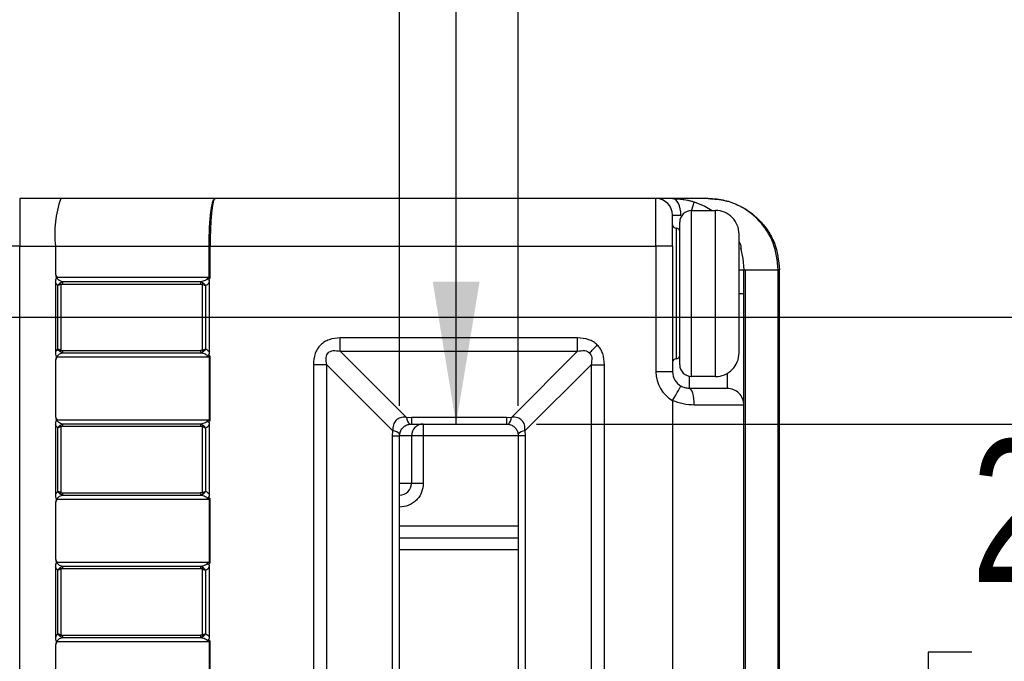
# Model space of a CAD drawing. Header units: millimetres. Extents: x 0 to 559, y 0 to 432.
# Tile 5 of 16: x 241 to 283, y 251 to 278. Entities that reach past the tile are written whole.
import ezdxf

# ---------------------------------------------------------------- set-up
doc = ezdxf.new("R2010")
doc.units = ezdxf.units.MM
doc.layers.add('DIMENSIONS', color=140, linetype='Continuous', lineweight=25)
doc.layers.add('TEXT', color=140, linetype='Continuous', lineweight=25)
doc.styles.add('SLDTEXTSTYLE0', font='TXT', dxfattribs={"width": 0.75})
doc.dimstyles.new('SLDDIMSTYLE1', dxfattribs={"dimtxt": 6, "dimasz": 6, "dimexe": 0, "dimexo": 0.0625, "dimgap": 1.5, "dimtad": 0, "dimtih": 1, "dimtoh": 1, "dimdec": 1, "dimrnd": 1e-09, "dimzin": 4, "dimdsep": 46, "dimtxsty": 'SLDTEXTSTYLE0', "dimsah": 1, "dimcen": 0.09, "dimadec": 0, "dimazin": 1, "dimtfac": 1, "dimtdec": 1, "dimtmove": 0, "dimatfit": 0, "dimfxl": 0, "dimfrac": 2, "dimtolj": 1, "dimtzin": 12, "dimarcsym": 0})
doc.dimstyles.new('SLDDIMSTYLE4', dxfattribs={"dimtxt": 0.18, "dimasz": 6, "dimexe": 0, "dimexo": 0.0625, "dimgap": 0, "dimtad": 0, "dimtih": 1, "dimtoh": 1, "dimdec": 0, "dimrnd": 1e-09, "dimzin": 0, "dimdsep": 46, "dimtxsty": 'Standard', "dimsah": 1, "dimcen": 0.09, "dimadec": 0, "dimazin": 0, "dimtfac": 6, "dimtdec": 0, "dimtofl": 0, "dimtmove": 0, "dimatfit": 3, "dimfxl": 0, "dimfrac": 2, "dimtolj": 1, "dimtzin": 0, "dimarcsym": 0})

# ---------------------------------------------------------------- blocks, each defined once
blk = doc.blocks.new('_D_2')
at = {"layer": 'DIMENSIONS'}
for p, q in [((289.134, 261.427), (289.134, 272.966)), ((263.049, 261.427), (292.309, 261.427)), ((281.376, 251.81), (279.548, 251.81)), ((279.548, 251.81), (279.548, 242.285)), ((296.892, 251.81), (298.721, 251.81)), ((298.721, 251.81), (298.721, 242.285)), ((279.548, 242.285), (281.376, 242.285)), ((298.721, 242.285), (296.892, 242.285)), ((263.049, 240.427), (292.309, 240.427)), ((289.134, 240.427), (289.134, 228.889))]:
    blk.add_line(p, q, dxfattribs=at)
for points in [[(289.134, 261.427), (290.057, 267.427), (288.211, 267.427)], [(289.134, 240.427), (288.211, 234.427), (290.057, 234.427)]]:
    blk.add_solid(points, dxfattribs=at)
at = {"layer": 'DIMENSIONS', "char_height": 6, "attachment_point": 1, "style": 'SLDTEXTSTYLE0'}
for s, insert in [('21.0', (281.376, 260.764)), ('0.83', (281.376, 250.02))]:
    blk.add_mtext(s, dxfattribs=dict(at, insert=insert))
blk = doc.blocks.new('_D_3')
at = {"layer": 'DIMENSIONS'}
for p, q in [((312.297, 265.927), (312.297, 277.466)), ((235.289, 265.927), (315.472, 265.927)), ((304.539, 251.81), (302.711, 251.81)), ((302.711, 251.81), (302.711, 242.285)), ((320.056, 251.81), (321.884, 251.81)), ((321.884, 251.81), (321.884, 242.285)), ((302.711, 242.285), (304.539, 242.285)), ((321.884, 242.285), (320.056, 242.285)), ((234.289, 235.927), (315.472, 235.927)), ((312.297, 235.927), (312.297, 224.389))]:
    blk.add_line(p, q, dxfattribs=at)
for points in [[(312.297, 265.927), (313.22, 271.927), (311.374, 271.927)], [(312.297, 235.927), (311.374, 229.927), (313.22, 229.927)]]:
    blk.add_solid(points, dxfattribs=at)
at = {"layer": 'DIMENSIONS', "char_height": 6, "attachment_point": 1, "style": 'SLDTEXTSTYLE0'}
for s, insert in [('30.0', (304.539, 260.764)), ('1.18', (304.539, 250.02))]:
    blk.add_mtext(s, dxfattribs=dict(at, insert=insert))
blk = doc.blocks.new('_D_4')
at = {"layer": 'DIMENSIONS'}
for p, q in [((257.279, 262.197), (257.279, 290.782)), ((262.279, 262.197), (262.279, 290.782)), ((280.134, 288.49), (278.306, 288.49)), ((278.306, 288.49), (278.306, 278.965)), ((295.651, 288.49), (297.479, 288.49)), ((297.479, 288.49), (297.479, 278.965)), ((257.279, 287.607), (245.741, 287.607)), ((262.279, 287.607), (275.261, 287.607)), ((278.306, 278.965), (280.134, 278.965)), ((297.479, 278.965), (295.651, 278.965))]:
    blk.add_line(p, q, dxfattribs=at)
for points in [[(257.279, 287.607), (251.279, 288.53), (251.279, 286.684)], [(262.279, 287.607), (268.279, 286.684), (268.279, 288.53)]]:
    blk.add_solid(points, dxfattribs=at)
at = {"layer": 'DIMENSIONS', "char_height": 6, "attachment_point": 1, "style": 'SLDTEXTSTYLE0'}
for s, insert in [('5.0', (282.351, 297.443)), ('0.20', (280.134, 286.699))]:
    blk.add_mtext(s, dxfattribs=dict(at, insert=insert))

msp = doc.modelspace()

# ---------------------------------------------------------------- linework, layer by layer
for p, q in [((241.279, 270.927), (241.279, 268.927)), ((243.01, 270.927), (241.279, 270.927)), ((249.507, 270.927), (243.01, 270.927)), ((268.079, 270.927), (249.507, 270.927)), ((268.079, 268.927), (268.079, 270.927)), ((268.779, 270.927), (268.079, 270.927)), ((270.279, 270.927), (268.779, 270.927)), ((269.579, 270.427), (270.579, 270.427)), ((269.579, 263.427), (269.579, 270.427)), ((270.579, 263.427), (270.579, 270.427)), ((268.779, 268.927), (268.779, 270.227)), ((268.779, 270.227), (269.129, 270.227)), ((268.929, 269.677), (268.929, 264.177)), ((269.079, 263.927), (269.079, 269.927)), ((269.079, 264.327), (269.079, 269.527)), ((271.579, 264.427), (271.579, 269.427)), ((241.279, 268.927), (240.779, 268.927)), ((241.279, 232.927), (241.279, 268.927)), ((241.279, 268.927), (242.782, 268.927)), ((242.782, 268.927), (242.782, 267.818)), ((242.782, 268.927), (249.257, 268.927)), ((249.257, 267.61), (249.257, 268.927)), ((249.302, 268.927), (249.257, 268.927)), ((249.302, 267.61), (249.302, 268.927)), ((249.302, 268.927), (268.079, 268.927)), ((268.079, 268.927), (268.079, 263.627)), ((268.779, 268.927), (268.079, 268.927)), ((268.779, 268.927), (268.779, 263.627)), ((271.58, 267.927), (271.779, 267.927)), ((271.779, 266.927), (271.779, 267.927)), ((271.779, 267.927), (271.831, 267.927)), ((271.831, 267.927), (273.228, 267.927)), ((271.831, 267.927), (271.831, 233.927)), ((273.228, 233.927), (273.228, 267.927)), ((273.279, 267.927), (273.228, 267.927)), ((273.279, 233.927), (273.279, 267.927)), ((242.863, 267.61), (249.257, 267.61)), ((249.179, 267.551), (249.242, 267.507)), ((249.257, 267.61), (249.302, 267.61)), ((242.782, 267.402), (242.782, 264.453)), ((242.888, 264.591), (242.888, 267.264)), ((243.013, 267.313), (243.013, 264.541)), ((243.078, 267.327), (248.894, 267.327)), ((248.909, 267.421), (243.093, 267.421)), ((248.959, 267.313), (248.959, 264.541)), ((249.11, 267.264), (249.11, 264.591)), ((249.279, 264.453), (249.279, 267.402)), ((271.58, 266.927), (271.779, 266.927)), ((271.779, 262.227), (271.779, 266.927)), ((264.779, 265.059), (254.779, 265.059)), ((254.779, 264.493), (254.779, 265.059)), ((264.779, 264.493), (264.779, 265.059)), ((242.863, 264.244), (242.813, 264.244)), ((249.257, 264.244), (242.863, 264.244)), ((243.078, 264.527), (248.894, 264.527)), ((243.093, 264.433), (248.909, 264.433)), ((249.179, 264.304), (249.242, 264.348)), ((249.257, 264.244), (249.257, 261.61)), ((249.257, 264.244), (249.302, 264.244)), ((249.302, 261.61), (249.302, 264.244)), ((254.779, 264.493), (264.779, 264.493)), ((254.779, 264.493), (257.567, 261.705)), ((261.992, 261.705), (264.779, 264.493)), ((242.782, 264.036), (242.782, 261.818)), ((253.648, 263.927), (253.648, 237.927)), ((254.214, 263.927), (253.648, 263.927)), ((254.214, 237.927), (254.214, 263.927)), ((257.002, 261.139), (254.214, 263.927)), ((265.345, 263.927), (262.557, 261.139)), ((265.345, 263.927), (265.345, 237.927)), ((265.345, 263.927), (265.911, 263.927)), ((265.911, 237.927), (265.911, 263.927)), ((268.779, 263.627), (268.079, 263.627)), ((269.479, 263.437), (269.479, 262.927)), ((270.579, 263.427), (269.579, 263.427)), ((271.079, 263.561), (271.079, 262.927)), ((271.079, 262.927), (269.479, 262.927)), ((268.779, 262.415), (268.779, 239.44)), ((271.779, 262.227), (269.692, 262.227)), ((271.779, 239.627), (271.779, 262.227)), ((257.567, 261.705), (257.779, 261.72)), ((257.779, 261.72), (261.779, 261.72)), ((257.779, 261.72), (257.779, 261.427)), ((261.779, 261.72), (261.992, 261.705)), ((261.779, 261.72), (261.779, 261.427)), ((242.782, 261.402), (242.782, 258.453)), ((242.863, 261.61), (249.257, 261.61)), ((242.888, 258.591), (242.888, 261.264)), ((243.013, 261.313), (243.013, 258.541)), ((248.894, 261.327), (243.078, 261.327)), ((248.909, 261.421), (243.093, 261.421)), ((248.959, 261.313), (248.959, 258.541)), ((249.11, 261.264), (249.11, 258.591)), ((249.179, 261.551), (249.242, 261.507)), ((249.257, 261.61), (249.302, 261.61)), ((249.279, 258.453), (249.279, 261.402)), ((257.779, 261.427), (261.779, 261.427)), ((258.279, 261.427), (258.279, 260.927)), ((256.987, 260.927), (257.002, 261.139)), ((256.987, 240.927), (256.987, 260.927)), ((256.987, 260.927), (257.279, 260.927)), ((257.279, 260.927), (257.306, 261.068)), ((257.279, 240.927), (257.279, 260.927)), ((257.779, 260.927), (257.279, 260.927)), ((257.779, 260.927), (257.779, 258.927)), ((258.279, 260.927), (257.779, 260.927)), ((258.279, 260.927), (258.279, 258.927)), ((262.279, 260.927), (258.279, 260.927)), ((262.279, 260.927), (262.279, 240.927)), ((262.572, 260.927), (262.279, 260.927)), ((262.557, 261.139), (262.572, 260.927)), ((262.572, 260.927), (262.572, 240.927)), ((257.779, 258.927), (257.279, 258.927)), ((258.279, 258.927), (257.779, 258.927)), ((243.078, 258.527), (248.894, 258.527)), ((243.093, 258.433), (248.909, 258.433)), ((242.782, 258.036), (242.782, 255.818)), ((242.863, 258.244), (242.813, 258.244)), ((249.257, 258.244), (242.863, 258.244)), ((249.179, 258.304), (249.242, 258.348)), ((249.257, 258.244), (249.257, 255.61)), ((249.257, 258.244), (249.302, 258.244)), ((249.302, 255.61), (249.302, 258.244)), ((262.279, 257.127), (257.279, 257.127)), ((257.279, 256.627), (262.279, 256.627)), ((262.279, 256.127), (257.279, 256.127)), ((242.863, 255.61), (249.257, 255.61)), ((249.179, 255.551), (249.242, 255.507)), ((249.257, 255.61), (249.302, 255.61)), ((242.782, 255.402), (242.782, 252.453)), ((242.888, 252.591), (242.888, 255.264)), ((243.013, 255.313), (243.013, 252.541)), ((248.894, 255.327), (243.078, 255.327)), ((248.909, 255.421), (243.093, 255.421)), ((248.959, 255.313), (248.959, 252.541)), ((249.11, 255.264), (249.11, 252.591)), ((249.279, 252.453), (249.279, 255.402)), ((242.863, 252.244), (242.813, 252.244)), ((249.257, 252.244), (242.863, 252.244)), ((243.078, 252.527), (248.894, 252.527)), ((243.093, 252.433), (248.909, 252.433)), ((249.179, 252.304), (249.242, 252.348)), ((249.257, 252.244), (249.257, 249.61)), ((249.257, 252.244), (249.302, 252.244)), ((249.302, 249.61), (249.302, 252.244)), ((242.782, 252.036), (242.782, 249.818))]:
    msp.add_line(p, q)
at = {"flags": 128}
for points in [[(269.129, 270.227), (269.123, 270.364), (269.103, 270.495), (269.07, 270.616), (269.027, 270.722), (268.974, 270.809), (268.913, 270.874), (268.848, 270.914), (268.779, 270.927)], [(269.578, 270.427), (269.598, 270.488), (269.63, 270.59), (269.657, 270.672), (269.676, 270.734), (269.688, 270.772), (269.692, 270.785)], [(269.692, 270.785), (270.13, 270.606), (270.438, 270.427)], [(271.633, 268.853), (271.742, 268.398), (271.779, 267.927)], [(265.281, 264.429), (265.318, 264.465), (265.356, 264.503), (265.395, 264.543), (265.436, 264.584), (265.478, 264.626), (265.521, 264.669), (265.564, 264.712), (265.608, 264.755)], [(268.779, 262.415), (268.848, 262.533), (268.913, 262.647), (268.974, 262.752), (269.027, 262.843), (269.07, 262.919), (269.103, 262.975), (269.123, 263.009), (269.129, 263.021)], [(269.692, 262.227), (269.688, 262.364), (269.676, 262.495), (269.657, 262.616), (269.63, 262.722), (269.598, 262.809), (269.561, 262.874), (269.521, 262.914), (269.479, 262.927)]]:
    msp.add_lwpolyline(points, dxfattribs=at)
for centre, radius, start, end in [((247.342, 269.421), 4.586, 160.8225, 186.1773), ((268.079, 270.227), 0.7, 0, 89.9998), ((269.579, 269.927), 0.5, 89.9988, 180.0012), ((270.579, 269.427), 1, 359.9997, 90.0004), ((268.929, 269.827), 0.15, 180.0008, 270.0007), ((268.929, 269.527), 0.15, 0.0013, 89.9995), ((243.282, 267.456), 0.305, 194.3307, 207.9356), ((243.297, 267.341), 0.219, 158.386, 183.5366), ((249.113, 267.341), 0.219, 158.386, 183.5366), ((249.323, 267.135), 0.405, 142.6574, 153.8712), ((243.283, 264.398), 0.305, 152.0827, 165.6626), ((243.297, 264.514), 0.219, 176.4633, 201.6141), ((249.113, 264.514), 0.219, 176.4633, 201.6141), ((249.323, 264.72), 0.405, 206.1288, 217.3419), ((268.929, 264.027), 0.15, 90.0005, 179.9984), ((268.929, 264.327), 0.15, 270.0005, 359.9984), ((270.579, 264.427), 1, 269.9995, 0.0004), ((269.579, 263.927), 0.5, 179.999, 270.0012), ((269.479, 263.627), 1.4, 179.9996, 240.0002), ((269.479, 263.627), 0.7, 180.0013, 239.9995), ((271.079, 262.227), 0.7, 360, 90.0004), ((257.981, 261.735), 0.414, 184.1337, 228.9958), ((261.578, 261.735), 0.414, 311.005, 355.8655), ((243.282, 261.456), 0.305, 194.3302, 207.9355), ((243.297, 261.341), 0.219, 158.3855, 183.537), ((249.113, 261.341), 0.219, 158.3855, 183.537), ((249.323, 261.135), 0.405, 142.6581, 153.8712), ((258.279, 260.927), 0.5, 90.0003, 179.9996), ((256.972, 260.726), 0.414, 41.005, 85.8643), ((262.587, 260.726), 0.414, 94.1357, 138.995), ((257.279, 258.927), 0.5, 269.9997, 0.0011), ((243.283, 258.398), 0.305, 152.0825, 165.6627), ((243.297, 258.514), 0.219, 176.4631, 201.6144), ((249.113, 258.514), 0.219, 176.4631, 201.6144), ((249.323, 258.72), 0.405, 206.1291, 217.3416), ((243.282, 255.456), 0.305, 194.3301, 207.9357), ((243.297, 255.341), 0.219, 158.3856, 183.5369), ((249.113, 255.341), 0.219, 158.3857, 183.5368), ((249.323, 255.135), 0.405, 142.6584, 153.8709), ((243.283, 252.398), 0.305, 152.0827, 165.6627), ((243.297, 252.514), 0.219, 176.4631, 201.6145), ((249.113, 252.514), 0.219, 176.4631, 201.6145), ((249.323, 252.72), 0.405, 206.1289, 217.3417)]:
    msp.add_arc(centre, radius, start, end)
for points, knots in [([(249.257, 268.927), (249.26, 269.176), (249.264, 269.542), (249.296, 270.013), (249.328, 270.367), (249.38, 270.641), (249.423, 270.857), (249.485, 270.909), (249.507, 270.927)], [0, 0, 0, 0, 0.365082, 0.537921, 0.693713, 0.883496, 0.95855, 1, 1, 1, 1]), ([(249.507, 270.927), (249.489, 270.908), (249.436, 270.853), (249.407, 270.641), (249.359, 270.366), (249.334, 270.013), (249.308, 269.542), (249.305, 269.176), (249.302, 268.927)], [0, 0, 0, 0, 0.037745, 0.111885, 0.30213, 0.458665, 0.632516, 1, 1, 1, 1]), ([(268.779, 270.927), (268.928, 270.922), (269.237, 270.91), (269.537, 270.828), (269.692, 270.785)], [0, 0, 0, 0, 0.4784151, 1, 1, 1, 1]), ([(269.226, 270.893), (269.232, 270.893), (269.366, 270.883), (269.496, 270.846), (269.62, 270.811)], [0, 0, 0, 0, 0.049085, 1, 1, 1, 1]), ([(273.228, 267.927), (273.188, 268.309), (273.127, 268.891), (272.757, 269.588), (272.304, 270.16), (271.696, 270.598), (270.967, 270.878), (270.519, 270.91), (270.279, 270.927)], [0, 0, 0, 0, 0.244454, 0.372025, 0.502621, 0.711914, 0.846213, 1, 1, 1, 1]), ([(270.279, 270.927), (270.523, 270.91), (270.979, 270.878), (271.719, 270.599), (272.338, 270.161), (272.799, 269.589), (273.176, 268.892), (273.238, 268.31), (273.279, 267.927)], [0, 0, 0, 0, 0.155093, 0.290291, 0.500163, 0.630526, 0.757472, 1, 1, 1, 1]), ([(271.579, 269.104), (271.59, 269.085), (271.645, 268.99), (271.654, 268.878), (271.661, 268.79)], [0, 0, 0, 0, 0.203659, 1, 1, 1, 1]), ([(242.782, 267.818), (242.786, 267.78), (242.792, 267.722), (242.826, 267.653), (242.851, 267.624), (242.863, 267.61)], [0, 0, 0, 0, 0.5039375, 0.7547281, 1, 1, 1, 1]), ([(242.782, 267.818), (242.784, 267.791), (242.789, 267.711), (242.825, 267.6), (242.787, 267.49), (242.784, 267.431), (242.782, 267.402)], [0, 0, 0, 0, 0.192913, 0.577542, 0.788836, 1, 1, 1, 1]), ([(243.093, 267.421), (243.06, 267.43), (243, 267.446), (242.926, 267.49), (242.883, 267.537), (242.865, 267.579), (242.864, 267.6), (242.863, 267.61)], [0, 0, 0, 0, 0.322784, 0.575182, 0.804826, 0.905187, 1, 1, 1, 1]), ([(249.179, 267.551), (249.168, 267.537), (249.141, 267.507), (249.052, 267.454), (248.97, 267.435), (248.909, 267.421)], [0, 0, 0, 0, 0.170761, 0.391984, 1, 1, 1, 1]), ([(249.257, 267.61), (249.257, 267.607), (249.256, 267.602), (249.251, 267.591), (249.227, 267.569), (249.2, 267.559), (249.179, 267.551)], [0, 0, 0, 0, 0.07403, 0.155391, 0.3597, 1, 1, 1, 1]), ([(249.242, 267.507), (249.259, 267.523), (249.282, 267.545), (249.3, 267.583), (249.301, 267.601), (249.302, 267.61)], [0, 0, 0, 0, 0.554966, 0.784983, 1, 1, 1, 1]), ([(249.279, 267.402), (249.278, 267.419), (249.277, 267.448), (249.263, 267.483), (249.251, 267.5), (249.243, 267.506), (249.242, 267.507)], [0, 0, 0, 0, 0.460731, 0.754585, 0.959929, 1, 1, 1, 1]), ([(242.888, 267.264), (242.867, 267.283), (242.823, 267.322), (242.796, 267.374), (242.782, 267.402)], [0, 0, 0, 0, 0.482259, 1, 1, 1, 1]), ([(242.888, 267.264), (242.9, 267.284), (242.918, 267.316), (242.953, 267.354), (242.975, 267.372), (242.987, 267.38)], [0, 0, 0, 0, 0.455608, 0.721101, 1, 1, 1, 1]), ([(243.013, 267.313), (242.994, 267.307), (242.963, 267.298), (242.921, 267.282), (242.899, 267.27), (242.888, 267.264)], [0, 0, 0, 0, 0.437367, 0.718525, 1, 1, 1, 1]), ([(242.987, 267.38), (243.004, 267.391), (243.037, 267.411), (243.075, 267.418), (243.093, 267.421)], [0, 0, 0, 0, 0.520704, 1, 1, 1, 1]), ([(243.013, 267.313), (243.023, 267.317), (243.043, 267.326), (243.066, 267.327), (243.078, 267.327)], [0, 0, 0, 0, 0.468589, 1, 1, 1, 1]), ([(248.894, 267.327), (248.906, 267.327), (248.928, 267.326), (248.949, 267.317), (248.959, 267.313)], [0, 0, 0, 0, 0.531405, 1, 1, 1, 1]), ([(248.909, 267.421), (248.924, 267.418), (248.958, 267.411), (248.986, 267.391), (249, 267.38)], [0, 0, 0, 0, 0.465616, 1, 1, 1, 1]), ([(248.959, 267.313), (248.985, 267.306), (249.013, 267.298), (249.042, 267.288), (249.049, 267.286), (249.072, 267.278), (249.093, 267.27), (249.11, 267.264)], [0, 0, 0, 0, 0.519786, 0.538619, 0.570005, 0.669683, 1, 1, 1, 1]), ([(249.001, 267.38), (249.011, 267.371), (249.032, 267.354), (249.069, 267.315), (249.094, 267.284), (249.11, 267.264)], [0, 0, 0, 0, 0.259459, 0.520475, 1, 1, 1, 1]), ([(249.11, 267.264), (249.143, 267.282), (249.208, 267.317), (249.256, 267.374), (249.279, 267.402)], [0, 0, 0, 0, 0.510688, 1, 1, 1, 1]), ([(254.779, 265.059), (254.62, 265.046), (254.387, 265.028), (254.113, 264.894), (253.945, 264.761), (253.813, 264.593), (253.679, 264.32), (253.661, 264.087), (253.648, 263.927)], [0, 0, 0, 0, 0.263236, 0.38369, 0.5, 0.616019, 0.73676, 1, 1, 1, 1]), ([(265.608, 264.755), (265.555, 264.801), (265.447, 264.895), (265.171, 265.027), (264.939, 265.046), (264.779, 265.059)], [0, 0, 0, 0, 0.2324606, 0.4736389, 1, 1, 1, 1]), ([(242.888, 264.591), (242.867, 264.572), (242.823, 264.532), (242.796, 264.48), (242.782, 264.453)], [0, 0, 0, 0, 0.484128, 1, 1, 1, 1]), ([(242.987, 264.474), (242.975, 264.483), (242.953, 264.5), (242.918, 264.538), (242.9, 264.57), (242.888, 264.591)], [0, 0, 0, 0, 0.2788795, 0.5444082, 1, 1, 1, 1]), ([(243.013, 264.541), (242.994, 264.547), (242.963, 264.556), (242.921, 264.572), (242.899, 264.585), (242.888, 264.591)], [0, 0, 0, 0, 0.43766, 0.718757, 1, 1, 1, 1]), ([(248.959, 264.541), (248.981, 264.547), (249.015, 264.557), (249.065, 264.574), (249.094, 264.585), (249.11, 264.591)], [0, 0, 0, 0, 0.424744, 0.673243, 1, 1, 1, 1]), ([(249.11, 264.591), (249.094, 264.571), (249.069, 264.54), (249.032, 264.501), (249.011, 264.483), (249.001, 264.474)], [0, 0, 0, 0, 0.479527, 0.74054, 1, 1, 1, 1]), ([(249.11, 264.591), (249.143, 264.573), (249.208, 264.537), (249.256, 264.48), (249.279, 264.453)], [0, 0, 0, 0, 0.5112245, 1, 1, 1, 1]), ([(265.911, 263.927), (265.898, 264.087), (265.879, 264.319), (265.748, 264.595), (265.654, 264.702), (265.608, 264.755)], [0, 0, 0, 0, 0.526355, 0.767267, 1, 1, 1, 1]), ([(242.782, 264.453), (242.784, 264.426), (242.79, 264.356), (242.804, 264.287), (242.813, 264.244)], [0, 0, 0, 0, 0.3801193, 1, 1, 1, 1]), ([(242.863, 264.244), (242.851, 264.23), (242.826, 264.201), (242.792, 264.132), (242.786, 264.074), (242.782, 264.036)], [0, 0, 0, 0, 0.2453877, 0.4986906, 1, 1, 1, 1]), ([(242.813, 264.244), (242.812, 264.228), (242.807, 264.184), (242.787, 264.117), (242.784, 264.063), (242.782, 264.036)], [0, 0, 0, 0, 0.237766, 0.617574, 1, 1, 1, 1]), ([(242.863, 264.244), (242.864, 264.254), (242.865, 264.275), (242.883, 264.317), (242.925, 264.364), (243, 264.408), (243.059, 264.424), (243.093, 264.433)], [0, 0, 0, 0, 0.094669, 0.195098, 0.42511, 0.675377, 1, 1, 1, 1]), ([(243.093, 264.433), (243.075, 264.436), (243.037, 264.443), (243.004, 264.463), (242.987, 264.474)], [0, 0, 0, 0, 0.478666, 1, 1, 1, 1]), ([(243.013, 264.541), (243.023, 264.537), (243.043, 264.528), (243.066, 264.528), (243.078, 264.527)], [0, 0, 0, 0, 0.468592, 1, 1, 1, 1]), ([(248.959, 264.541), (248.949, 264.537), (248.928, 264.528), (248.906, 264.528), (248.894, 264.527)], [0, 0, 0, 0, 0.468592, 1, 1, 1, 1]), ([(249, 264.474), (248.986, 264.463), (248.958, 264.443), (248.924, 264.436), (248.909, 264.433)], [0, 0, 0, 0, 0.5336451, 1, 1, 1, 1]), ([(248.909, 264.433), (248.97, 264.419), (249.052, 264.4), (249.141, 264.347), (249.168, 264.317), (249.179, 264.304)], [0, 0, 0, 0, 0.608018, 0.829241, 1, 1, 1, 1]), ([(249.179, 264.304), (249.2, 264.296), (249.227, 264.285), (249.251, 264.263), (249.256, 264.252), (249.257, 264.247), (249.257, 264.244)], [0, 0, 0, 0, 0.6403, 0.844609, 0.92597, 1, 1, 1, 1]), ([(249.242, 264.347), (249.248, 264.353), (249.262, 264.367), (249.276, 264.404), (249.278, 264.434), (249.279, 264.453)], [0, 0, 0, 0, 0.205348, 0.516215, 1, 1, 1, 1]), ([(249.302, 264.244), (249.301, 264.253), (249.3, 264.271), (249.282, 264.309), (249.259, 264.332), (249.242, 264.348)], [0, 0, 0, 0, 0.215024, 0.445047, 1, 1, 1, 1]), ([(254.214, 263.927), (254.194, 264.028), (254.167, 264.168), (254.211, 264.341), (254.273, 264.434), (254.365, 264.495), (254.538, 264.539), (254.678, 264.512), (254.779, 264.493)], [0, 0, 0, 0, 0.288833, 0.400607, 0.500001, 0.599376, 0.711145, 1, 1, 1, 1]), ([(264.779, 264.493), (264.88, 264.512), (265.02, 264.538), (265.195, 264.497), (265.253, 264.451), (265.281, 264.429)], [0, 0, 0, 0, 0.577687, 0.801226, 1, 1, 1, 1]), ([(265.281, 264.429), (265.303, 264.401), (265.349, 264.343), (265.39, 264.167), (265.364, 264.028), (265.345, 263.927)], [0, 0, 0, 0, 0.198773, 0.422314, 1, 1, 1, 1]), ([(269.479, 262.927), (269.42, 262.931), (269.297, 262.939), (269.187, 262.993), (269.129, 263.021)], [0, 0, 0, 0, 0.483037, 1, 1, 1, 1]), ([(269.692, 262.227), (269.534, 262.235), (269.22, 262.25), (268.925, 262.36), (268.779, 262.415)], [0, 0, 0, 0, 0.504876, 1, 1, 1, 1]), ([(242.782, 261.818), (242.786, 261.78), (242.792, 261.722), (242.826, 261.653), (242.851, 261.624), (242.863, 261.61)], [0, 0, 0, 0, 0.5039337, 0.754728, 1, 1, 1, 1]), ([(242.782, 261.818), (242.784, 261.791), (242.789, 261.711), (242.825, 261.6), (242.787, 261.49), (242.784, 261.431), (242.782, 261.402)], [0, 0, 0, 0, 0.192913, 0.577542, 0.788836, 1, 1, 1, 1]), ([(257.567, 261.705), (257.524, 261.708), (257.44, 261.714), (257.319, 261.694), (257.212, 261.65), (257.124, 261.583), (257.056, 261.495), (257.013, 261.389), (256.992, 261.267), (256.998, 261.183), (257.002, 261.139)], [0, 0, 0, 0, 0.138185, 0.266521, 0.385423, 0.499684, 0.61393, 0.732885, 0.86147, 1, 1, 1, 1]), ([(262.557, 261.139), (262.56, 261.183), (262.567, 261.267), (262.546, 261.388), (262.503, 261.495), (262.436, 261.583), (262.347, 261.65), (262.241, 261.694), (262.12, 261.714), (262.035, 261.708), (261.992, 261.705)], [0, 0, 0, 0, 0.138185, 0.266522, 0.385425, 0.499684, 0.613933, 0.732883, 0.861468, 1, 1, 1, 1]), ([(242.888, 261.264), (242.867, 261.283), (242.823, 261.322), (242.796, 261.374), (242.782, 261.402)], [0, 0, 0, 0, 0.482261, 1, 1, 1, 1]), ([(243.093, 261.421), (243.06, 261.43), (243, 261.446), (242.926, 261.49), (242.883, 261.537), (242.865, 261.579), (242.864, 261.6), (242.863, 261.61)], [0, 0, 0, 0, 0.3227842, 0.5751829, 0.8048261, 0.9051898, 1, 1, 1, 1]), ([(242.888, 261.264), (242.9, 261.284), (242.918, 261.316), (242.953, 261.354), (242.975, 261.372), (242.987, 261.38)], [0, 0, 0, 0, 0.455601, 0.721096, 1, 1, 1, 1]), ([(243.013, 261.313), (242.994, 261.307), (242.963, 261.298), (242.921, 261.282), (242.899, 261.27), (242.888, 261.264)], [0, 0, 0, 0, 0.43737, 0.718527, 1, 1, 1, 1]), ([(242.987, 261.38), (243.004, 261.391), (243.037, 261.411), (243.075, 261.418), (243.093, 261.421)], [0, 0, 0, 0, 0.5207, 1, 1, 1, 1]), ([(243.078, 261.327), (243.066, 261.327), (243.043, 261.326), (243.023, 261.317), (243.013, 261.313)], [0, 0, 0, 0, 0.531408, 1, 1, 1, 1]), ([(248.959, 261.313), (248.949, 261.317), (248.928, 261.326), (248.906, 261.327), (248.894, 261.327)], [0, 0, 0, 0, 0.468592, 1, 1, 1, 1]), ([(249.179, 261.551), (249.168, 261.537), (249.141, 261.507), (249.052, 261.454), (248.97, 261.435), (248.909, 261.421)], [0, 0, 0, 0, 0.170759, 0.391982, 1, 1, 1, 1]), ([(248.909, 261.421), (248.924, 261.418), (248.958, 261.411), (248.986, 261.391), (249, 261.38)], [0, 0, 0, 0, 0.46562, 1, 1, 1, 1]), ([(248.959, 261.313), (248.985, 261.306), (249.013, 261.298), (249.042, 261.288), (249.049, 261.286), (249.072, 261.278), (249.093, 261.27), (249.11, 261.264)], [0, 0, 0, 0, 0.519787, 0.538619, 0.570004, 0.669682, 1, 1, 1, 1]), ([(249.001, 261.38), (249.011, 261.371), (249.032, 261.354), (249.069, 261.315), (249.094, 261.284), (249.11, 261.264)], [0, 0, 0, 0, 0.259461, 0.520476, 1, 1, 1, 1]), ([(249.11, 261.264), (249.143, 261.282), (249.208, 261.317), (249.256, 261.374), (249.279, 261.402)], [0, 0, 0, 0, 0.5106841, 1, 1, 1, 1]), ([(249.257, 261.61), (249.257, 261.607), (249.256, 261.602), (249.251, 261.591), (249.227, 261.569), (249.2, 261.559), (249.179, 261.551)], [0, 0, 0, 0, 0.07403, 0.155391, 0.3597, 1, 1, 1, 1]), ([(249.242, 261.507), (249.259, 261.523), (249.282, 261.545), (249.3, 261.583), (249.301, 261.601), (249.302, 261.61)], [0, 0, 0, 0, 0.554964, 0.784989, 1, 1, 1, 1]), ([(249.279, 261.402), (249.278, 261.419), (249.277, 261.448), (249.263, 261.483), (249.251, 261.5), (249.243, 261.506), (249.242, 261.507)], [0, 0, 0, 0, 0.460741, 0.754588, 0.959934, 1, 1, 1, 1]), ([(257.284, 260.998), (257.297, 261.05), (257.315, 261.13), (257.373, 261.221), (257.424, 261.282), (257.486, 261.334), (257.577, 261.391), (257.656, 261.41), (257.709, 261.422)], [0, 0, 0, 0, 0.249295, 0.377182, 0.500348, 0.623408, 0.751309, 1, 1, 1, 1]), ([(257.709, 261.422), (257.72, 261.424), (257.744, 261.427), (257.768, 261.427), (257.779, 261.427)], [0, 0, 0, 0, 0.500418, 1, 1, 1, 1]), ([(261.779, 261.427), (261.791, 261.427), (261.815, 261.427), (261.838, 261.424), (261.85, 261.422)], [0, 0, 0, 0, 0.499634, 1, 1, 1, 1]), ([(261.85, 261.422), (261.903, 261.41), (261.982, 261.391), (262.073, 261.334), (262.135, 261.282), (262.187, 261.221), (262.243, 261.129), (262.262, 261.05), (262.274, 260.998)], [0, 0, 0, 0, 0.2492934, 0.3771745, 0.5003477, 0.6234034, 0.7513034, 1, 1, 1, 1]), ([(257.279, 260.927), (257.28, 260.939), (257.28, 260.963), (257.283, 260.986), (257.284, 260.998)], [0, 0, 0, 0, 0.499588, 1, 1, 1, 1]), ([(262.274, 260.998), (262.276, 260.986), (262.279, 260.963), (262.279, 260.939), (262.279, 260.927)], [0, 0, 0, 0, 0.500412, 1, 1, 1, 1]), ([(258.279, 258.927), (258.266, 258.801), (258.245, 258.607), (258.121, 258.374), (257.992, 258.215), (257.832, 258.086), (257.599, 257.961), (257.405, 257.941), (257.279, 257.927)], [0, 0, 0, 0, 0.239443, 0.36955, 0.500001, 0.630108, 0.760561, 1, 1, 1, 1]), ([(242.888, 258.591), (242.867, 258.572), (242.823, 258.532), (242.796, 258.48), (242.782, 258.453)], [0, 0, 0, 0, 0.484128, 1, 1, 1, 1]), ([(242.782, 258.453), (242.784, 258.426), (242.79, 258.356), (242.804, 258.287), (242.813, 258.244)], [0, 0, 0, 0, 0.3801193, 1, 1, 1, 1]), ([(242.863, 258.244), (242.864, 258.254), (242.865, 258.275), (242.883, 258.317), (242.925, 258.364), (243, 258.408), (243.059, 258.424), (243.093, 258.433)], [0, 0, 0, 0, 0.094671, 0.195098, 0.42511, 0.675376, 1, 1, 1, 1]), ([(242.987, 258.474), (242.975, 258.483), (242.953, 258.5), (242.918, 258.538), (242.9, 258.57), (242.888, 258.591)], [0, 0, 0, 0, 0.2788795, 0.5444082, 1, 1, 1, 1]), ([(243.013, 258.541), (242.994, 258.547), (242.963, 258.556), (242.921, 258.572), (242.899, 258.585), (242.888, 258.591)], [0, 0, 0, 0, 0.43766, 0.718757, 1, 1, 1, 1]), ([(243.093, 258.433), (243.075, 258.436), (243.037, 258.443), (243.004, 258.463), (242.987, 258.474)], [0, 0, 0, 0, 0.4786667, 1, 1, 1, 1]), ([(243.013, 258.541), (243.023, 258.537), (243.043, 258.528), (243.066, 258.528), (243.078, 258.527)], [0, 0, 0, 0, 0.468592, 1, 1, 1, 1]), ([(248.959, 258.541), (248.949, 258.537), (248.928, 258.528), (248.906, 258.528), (248.894, 258.527)], [0, 0, 0, 0, 0.468593, 1, 1, 1, 1]), ([(249, 258.474), (248.986, 258.463), (248.958, 258.443), (248.924, 258.436), (248.909, 258.433)], [0, 0, 0, 0, 0.533646, 1, 1, 1, 1]), ([(248.909, 258.433), (248.97, 258.419), (249.052, 258.4), (249.141, 258.347), (249.168, 258.317), (249.179, 258.304)], [0, 0, 0, 0, 0.608017, 0.82924, 1, 1, 1, 1]), ([(248.959, 258.541), (248.981, 258.547), (249.015, 258.557), (249.065, 258.574), (249.094, 258.585), (249.11, 258.591)], [0, 0, 0, 0, 0.424745, 0.673243, 1, 1, 1, 1]), ([(249.11, 258.591), (249.094, 258.571), (249.069, 258.54), (249.032, 258.501), (249.011, 258.483), (249.001, 258.474)], [0, 0, 0, 0, 0.479525, 0.74054, 1, 1, 1, 1]), ([(249.11, 258.591), (249.143, 258.573), (249.208, 258.537), (249.256, 258.48), (249.279, 258.453)], [0, 0, 0, 0, 0.5112245, 1, 1, 1, 1]), ([(249.242, 258.347), (249.248, 258.353), (249.262, 258.367), (249.276, 258.404), (249.278, 258.434), (249.279, 258.453)], [0, 0, 0, 0, 0.205348, 0.516219, 1, 1, 1, 1]), ([(242.863, 258.244), (242.851, 258.23), (242.826, 258.201), (242.792, 258.132), (242.786, 258.074), (242.782, 258.036)], [0, 0, 0, 0, 0.245387, 0.498692, 1, 1, 1, 1]), ([(242.813, 258.244), (242.812, 258.228), (242.807, 258.184), (242.787, 258.117), (242.784, 258.063), (242.782, 258.036)], [0, 0, 0, 0, 0.2377657, 0.6175725, 1, 1, 1, 1]), ([(249.179, 258.304), (249.2, 258.296), (249.227, 258.285), (249.251, 258.263), (249.256, 258.252), (249.257, 258.247), (249.257, 258.244)], [0, 0, 0, 0, 0.640298, 0.844613, 0.925974, 1, 1, 1, 1]), ([(249.302, 258.244), (249.301, 258.253), (249.3, 258.271), (249.282, 258.309), (249.259, 258.332), (249.242, 258.348)], [0, 0, 0, 0, 0.215023, 0.445043, 1, 1, 1, 1]), ([(242.782, 255.818), (242.786, 255.78), (242.792, 255.722), (242.826, 255.653), (242.851, 255.624), (242.863, 255.61)], [0, 0, 0, 0, 0.503935, 0.75473, 1, 1, 1, 1]), ([(242.782, 255.818), (242.784, 255.791), (242.789, 255.711), (242.825, 255.6), (242.787, 255.49), (242.784, 255.431), (242.782, 255.402)], [0, 0, 0, 0, 0.192912, 0.577543, 0.788836, 1, 1, 1, 1]), ([(243.093, 255.421), (243.06, 255.43), (243, 255.446), (242.926, 255.49), (242.883, 255.537), (242.865, 255.579), (242.864, 255.6), (242.863, 255.61)], [0, 0, 0, 0, 0.322784, 0.575183, 0.804827, 0.905188, 1, 1, 1, 1]), ([(249.179, 255.551), (249.168, 255.537), (249.141, 255.507), (249.052, 255.454), (248.97, 255.435), (248.909, 255.421)], [0, 0, 0, 0, 0.17076, 0.391983, 1, 1, 1, 1]), ([(249.257, 255.61), (249.257, 255.607), (249.256, 255.602), (249.251, 255.591), (249.227, 255.569), (249.2, 255.559), (249.179, 255.551)], [0, 0, 0, 0, 0.0740305, 0.1553911, 0.3597033, 1, 1, 1, 1]), ([(249.242, 255.507), (249.259, 255.523), (249.282, 255.545), (249.3, 255.583), (249.301, 255.601), (249.302, 255.61)], [0, 0, 0, 0, 0.554968, 0.784986, 1, 1, 1, 1]), ([(249.279, 255.402), (249.278, 255.419), (249.277, 255.448), (249.263, 255.483), (249.251, 255.5), (249.243, 255.506), (249.242, 255.507)], [0, 0, 0, 0, 0.460736, 0.75459, 0.959929, 1, 1, 1, 1]), ([(242.888, 255.264), (242.867, 255.283), (242.823, 255.322), (242.796, 255.374), (242.782, 255.402)], [0, 0, 0, 0, 0.482261, 1, 1, 1, 1]), ([(242.888, 255.264), (242.9, 255.284), (242.918, 255.316), (242.953, 255.354), (242.975, 255.372), (242.987, 255.38)], [0, 0, 0, 0, 0.455601, 0.721098, 1, 1, 1, 1]), ([(243.013, 255.313), (242.994, 255.307), (242.963, 255.298), (242.921, 255.282), (242.899, 255.27), (242.888, 255.264)], [0, 0, 0, 0, 0.437369, 0.718526, 1, 1, 1, 1]), ([(242.987, 255.38), (243.004, 255.391), (243.037, 255.411), (243.075, 255.418), (243.093, 255.421)], [0, 0, 0, 0, 0.5207, 1, 1, 1, 1]), ([(243.078, 255.327), (243.066, 255.327), (243.043, 255.326), (243.023, 255.317), (243.013, 255.313)], [0, 0, 0, 0, 0.531408, 1, 1, 1, 1]), ([(248.959, 255.313), (248.949, 255.317), (248.928, 255.326), (248.906, 255.327), (248.894, 255.327)], [0, 0, 0, 0, 0.468592, 1, 1, 1, 1]), ([(248.909, 255.421), (248.924, 255.418), (248.958, 255.411), (248.986, 255.391), (249, 255.38)], [0, 0, 0, 0, 0.465619, 1, 1, 1, 1]), ([(248.959, 255.313), (248.979, 255.307), (249.013, 255.297), (249.064, 255.281), (249.094, 255.27), (249.11, 255.264)], [0, 0, 0, 0, 0.394843, 0.679145, 1, 1, 1, 1]), ([(249.001, 255.38), (249.011, 255.371), (249.032, 255.354), (249.069, 255.315), (249.094, 255.284), (249.11, 255.264)], [0, 0, 0, 0, 0.25946, 0.520475, 1, 1, 1, 1]), ([(249.11, 255.264), (249.143, 255.282), (249.208, 255.317), (249.256, 255.374), (249.279, 255.402)], [0, 0, 0, 0, 0.5106854, 1, 1, 1, 1]), ([(242.888, 252.591), (242.867, 252.572), (242.823, 252.532), (242.796, 252.48), (242.782, 252.453)], [0, 0, 0, 0, 0.484128, 1, 1, 1, 1]), ([(242.987, 252.474), (242.975, 252.483), (242.953, 252.5), (242.918, 252.538), (242.9, 252.57), (242.888, 252.591)], [0, 0, 0, 0, 0.27888, 0.544408, 1, 1, 1, 1]), ([(243.013, 252.541), (242.994, 252.547), (242.963, 252.556), (242.921, 252.572), (242.899, 252.585), (242.888, 252.591)], [0, 0, 0, 0, 0.43766, 0.718756, 1, 1, 1, 1]), ([(248.959, 252.541), (248.979, 252.547), (249.013, 252.557), (249.064, 252.573), (249.094, 252.585), (249.11, 252.591)], [0, 0, 0, 0, 0.394506, 0.678903, 1, 1, 1, 1]), ([(249.11, 252.591), (249.094, 252.571), (249.069, 252.54), (249.032, 252.501), (249.011, 252.483), (249.001, 252.474)], [0, 0, 0, 0, 0.479525, 0.740539, 1, 1, 1, 1]), ([(249.11, 252.591), (249.143, 252.573), (249.208, 252.537), (249.256, 252.48), (249.279, 252.453)], [0, 0, 0, 0, 0.5112242, 1, 1, 1, 1]), ([(242.782, 252.453), (242.784, 252.426), (242.79, 252.356), (242.804, 252.287), (242.813, 252.244)], [0, 0, 0, 0, 0.380118, 1, 1, 1, 1]), ([(242.863, 252.244), (242.851, 252.23), (242.826, 252.201), (242.792, 252.132), (242.786, 252.074), (242.782, 252.036)], [0, 0, 0, 0, 0.2453876, 0.4986913, 1, 1, 1, 1]), ([(242.813, 252.244), (242.812, 252.228), (242.807, 252.184), (242.787, 252.117), (242.784, 252.063), (242.782, 252.036)], [0, 0, 0, 0, 0.237766, 0.617572, 1, 1, 1, 1]), ([(242.863, 252.244), (242.864, 252.254), (242.865, 252.275), (242.883, 252.317), (242.925, 252.364), (243, 252.408), (243.059, 252.424), (243.093, 252.433)], [0, 0, 0, 0, 0.0946709, 0.1950986, 0.4251102, 0.6753767, 1, 1, 1, 1]), ([(243.093, 252.433), (243.075, 252.436), (243.037, 252.443), (243.004, 252.463), (242.987, 252.474)], [0, 0, 0, 0, 0.478666, 1, 1, 1, 1]), ([(243.013, 252.541), (243.023, 252.537), (243.043, 252.528), (243.066, 252.528), (243.078, 252.527)], [0, 0, 0, 0, 0.468592, 1, 1, 1, 1]), ([(248.959, 252.541), (248.949, 252.537), (248.928, 252.528), (248.906, 252.528), (248.894, 252.527)], [0, 0, 0, 0, 0.468593, 1, 1, 1, 1]), ([(249, 252.474), (248.986, 252.463), (248.958, 252.443), (248.924, 252.436), (248.909, 252.433)], [0, 0, 0, 0, 0.533646, 1, 1, 1, 1]), ([(248.909, 252.433), (248.97, 252.419), (249.052, 252.4), (249.141, 252.347), (249.168, 252.317), (249.179, 252.304)], [0, 0, 0, 0, 0.608017, 0.829241, 1, 1, 1, 1]), ([(249.179, 252.304), (249.2, 252.296), (249.227, 252.285), (249.251, 252.263), (249.256, 252.252), (249.257, 252.247), (249.257, 252.244)], [0, 0, 0, 0, 0.640297, 0.84461, 0.925971, 1, 1, 1, 1]), ([(249.242, 252.347), (249.248, 252.353), (249.262, 252.367), (249.276, 252.404), (249.278, 252.434), (249.279, 252.453)], [0, 0, 0, 0, 0.205347, 0.516218, 1, 1, 1, 1]), ([(249.302, 252.244), (249.301, 252.253), (249.3, 252.271), (249.282, 252.309), (249.259, 252.332), (249.242, 252.348)], [0, 0, 0, 0, 0.215023, 0.445044, 1, 1, 1, 1])]:
    msp.add_open_spline(points, degree=3, knots=knots)

# ---------------------------------------------------------------- dimensions: what is measured, and where the dimension line sits
at = {"layer": 'DIMENSIONS'}
for base, p1, p2, angle, picture, middle in [((262.279, 287.607), (257.279, 260.927), (262.279, 260.927), 0, '_D_4', (287.892, 287.607)), ((312.297, 235.927), (234.019, 265.927), (233.019, 235.927), 90, '_D_3', (312.297, 250.927)), ((289.134, 240.427), (261.779, 261.427), (261.779, 240.427), 90, '_D_2', (289.134, 250.927))]:
    dim = msp.add_linear_dim(base=base, p1=p1, p2=p2, angle=angle, dimstyle='SLDDIMSTYLE1', dxfattribs=at)
    dim.commit()
    dim.dimension.update_dxf_attribs({"geometry": picture, "text_midpoint": middle, "dimtype": 160})

# ---------------------------------------------------------------- leaders
at = {"layer": 'TEXT'}
msp.add_leader([(259.661, 261.427), (259.663, 311.896), (266.013, 311.896)], dimstyle='SLDDIMSTYLE4', dxfattribs=at)

doc.saveas('drawing.dxf')
